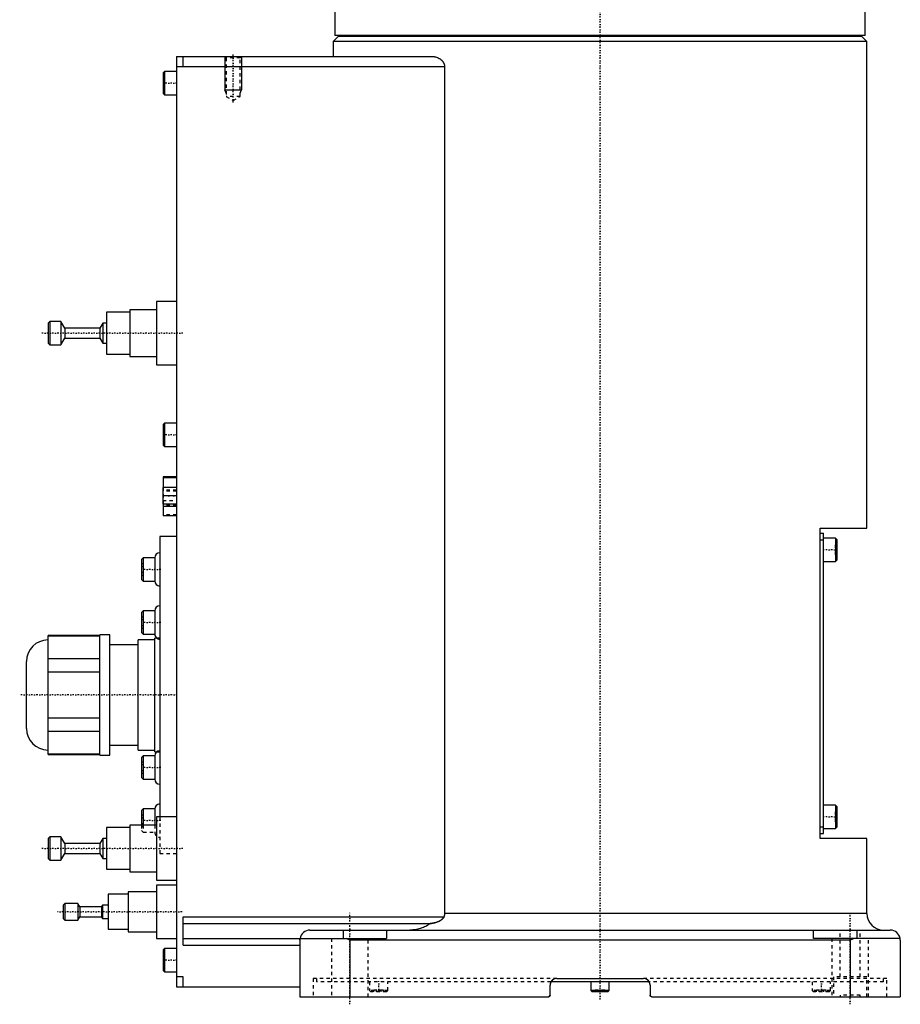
# Model space of a CAD drawing. Extents: x -174 to 502, y -319 to 558.
# Tile 1 of 9: x -174 to 90, y -319 to -24. Entities that reach past the tile are written whole.
import ezdxf

# ---------------------------------------------------------------- set-up
doc = ezdxf.new("R2010")
doc.units = 0
doc.linetypes.add('CENTER', pattern=[1.5, 0.45, -0.5, 0.05, -0.5])
doc.linetypes.add('DASHED', pattern=[2, 1, -1])
for name, color, linetype in [('AM_0', 7, 'CONTINUOUS'), ('AM_10', 7, 'CONTINUOUS'), ('AM_3', 7, 'DASHED'), ('AM_7', 7, 'CENTER')]:
    doc.layers.add(name, color=color, linetype=linetype)

msp = doc.modelspace()

# ---------------------------------------------------------------- linework, layer by layer
at = {"layer": 'AM_0', "color": 7, "linetype": 'CONTINUOUS'}
for p, q in [((-79.5, -11.5), (-79.5, -28.2)), ((79.5, -28.2), (79.5, -11.5)), ((-78.5, -28.5), (-80, -30)), ((79.5, -28.2), (-79.5, -28.2)), ((78.5, -28.5), (-78.5, -28.5)), ((-75, -28.2), (-75, -28.5)), ((75, -28.5), (75, -28.2)), ((80, -30), (78.5, -28.5)), ((-80, -30), (-80, -34.5)), ((80, -30), (-80, -30)), ((80, -176), (80, -30)), ((-127, -34.5), (-50.56, -34.5)), ((-127, -34.5), (-127, -313.5)), ((-125, -37.5), (-125, -34.5)), ((-127, -37.5), (-46.64, -37.5)), ((-46.64, -37.5), (-46.64, -291.5)), ((-130.6, -39), (-131, -39.4)), ((-131, -39.4), (-131, -45.6)), ((-127, -39), (-130.6, -39)), ((-130.6, -39), (-130.6, -46)), ((-131, -45.6), (-130.6, -46)), ((-130.6, -46), (-127, -46)), ((-127, -108), (-133, -108)), ((-133, -108), (-133, -127)), ((-141, -111.25), (-148, -111.25)), ((-148, -111.25), (-148, -123.75)), ((-133, -110.5), (-141, -110.5)), ((-141, -110.5), (-141, -124.5)), ((-165, -114), (-165.5, -114.5)), ((-165.5, -114.5), (-165.5, -120.5)), ((-161.7, -114), (-165, -114)), ((-165, -114), (-165, -121)), ((-160.5, -116), (-161.7, -114)), ((-161.7, -114), (-161.7, -121)), ((-149.1, -114.5), (-150, -116)), ((-148, -114.5), (-149.1, -114.5)), ((-149.1, -114.5), (-149.1, -120.5)), ((-150, -116), (-160.5, -116)), ((-160.5, -116), (-160.5, -119)), ((-150, -116), (-150, -119)), ((-165.5, -120.5), (-165, -121)), ((-165, -121), (-161.7, -121)), ((-161.7, -121), (-160.5, -119)), ((-160.5, -119), (-150, -119)), ((-150, -119), (-149.1, -120.5)), ((-149.1, -120.5), (-148, -120.5)), ((-148, -123.75), (-141, -123.75)), ((-141, -124.5), (-133, -124.5)), ((-133, -127), (-127, -127)), ((-130.6, -144.5), (-131, -144.9)), ((-127, -144.5), (-130.6, -144.5)), ((-130.6, -144.5), (-130.6, -151.5)), ((-131, -144.9), (-131, -151.1)), ((-131, -151.1), (-130.6, -151.5)), ((-130.6, -151.5), (-127, -151.5)), ((-131, -160.6), (-131, -163.8)), ((-127, -160.6), (-131, -160.6)), ((-127, -160.9), (-131, -160.9)), ((-131.1, -163.8), (-131.1, -168.8)), ((-127, -163.8), (-131.1, -163.8)), ((-127, -166.3), (-131.1, -166.3)), ((-127, -168.8), (-131.1, -168.8)), ((-131, -168.8), (-131, -172.3)), ((-127, -169.48), (-131, -169.48)), ((-127, -172.3), (-131, -172.3)), ((66, -176), (80, -176)), ((66, -269), (66, -176)), ((-127, -178.5), (-132, -178.5)), ((-132, -178.5), (-132, -262.51)), ((66, -177.5), (67, -177.5)), ((66, -179.5), (67, -179.5)), ((67, -267.5), (67, -177.5)), ((70.6, -179), (67, -179)), ((71, -179.4), (70.6, -179)), ((70.6, -179), (70.6, -186)), ((71, -179.4), (71, -185.6)), ((-137, -184.83), (-137.5, -185.33)), ((-137.5, -185.33), (-137.5, -191.33)), ((-133.5, -184.83), (-137, -184.83)), ((-137, -184.83), (-137, -191.83)), ((-133.5, -184.83), (-133.5, -191.83)), ((67, -186), (70.6, -186)), ((70.6, -186), (71, -185.6)), ((-137.5, -191.33), (-137, -191.83)), ((-137, -191.83), (-133.5, -191.83)), ((-137, -200.75), (-137.5, -201.25)), ((-133.5, -200.75), (-137, -200.75)), ((-137, -200.75), (-137, -207.75)), ((-133.5, -200.75), (-133.5, -207.75)), ((-137.5, -201.25), (-137.5, -207.25)), ((-165.47, -209.5), (-165.51, -209.5)), ((-165.51, -242.5), (-165.51, -209.5)), ((-150, -208.11), (-165.47, -208.11)), ((-165.47, -243.89), (-165.47, -208.11)), ((-165.47, -208.26), (-150, -208.26)), ((-147, -208), (-150, -208)), ((-150, -244), (-150, -208)), ((-147, -244), (-147, -208)), ((-133.5, -209.5), (-138.5, -209.5)), ((-138.5, -242.5), (-138.5, -209.5)), ((-137.5, -207.25), (-137, -207.75)), ((-137, -207.75), (-133.5, -207.75)), ((-132, -209), (-133.5, -209)), ((-133.5, -243), (-133.5, -209)), ((-138.5, -211), (-147, -211)), ((-150, -215.16), (-165.47, -215.16)), ((-172, -236.01), (-172, -215.99)), ((-165.47, -219.1), (-150, -219.1)), ((-150, -232.9), (-165.47, -232.9)), ((-165.47, -236.84), (-150, -236.84)), ((-147, -241), (-138.5, -241)), ((-165.51, -242.5), (-165.47, -242.5)), ((-150, -243.74), (-165.47, -243.74)), ((-165.47, -243.89), (-150, -243.89)), ((-150, -244), (-147, -244)), ((-138.5, -242.5), (-133.5, -242.5)), ((-137, -244.25), (-137.5, -244.75)), ((-137.5, -244.75), (-137.5, -250.75)), ((-133.5, -244.25), (-137, -244.25)), ((-137, -244.25), (-137, -251.25)), ((-133.5, -243), (-132.83, -243)), ((-133.5, -244.25), (-133.5, -251.25)), ((-137.5, -250.75), (-137, -251.25)), ((-137, -251.25), (-133.5, -251.25)), ((70.6, -259), (67, -259)), ((71, -259.4), (70.6, -259)), ((70.6, -259), (70.6, -266)), ((71, -259.4), (71, -265.6)), ((-137, -260.17), (-137.5, -260.67)), ((-137.5, -260.67), (-137.5, -265)), ((-133.5, -260.17), (-137, -260.17)), ((-137, -260.17), (-137, -265)), ((-133.5, -260.17), (-133.5, -265)), ((-127, -262.5), (-133, -262.5)), ((-133, -262.5), (-133, -281.5)), ((-133, -265), (-141, -265)), ((-141, -265), (-141, -279)), ((66, -265.5), (67, -265.5)), ((70.6, -266), (71, -265.6)), ((-165, -268.5), (-165.5, -269)), ((-161.7, -268.5), (-165, -268.5)), ((-165, -268.5), (-165, -275.5)), ((-160.5, -270.5), (-161.7, -268.5)), ((-161.7, -268.5), (-161.7, -275.5)), ((-141, -265.75), (-148, -265.75)), ((-148, -265.75), (-148, -278.25)), ((66, -267.5), (67, -267.5)), ((67, -266), (70.6, -266)), ((-165.5, -269), (-165.5, -275)), ((-150, -270.5), (-160.5, -270.5)), ((-160.5, -270.5), (-160.5, -273.5)), ((-149.1, -269), (-150, -270.5)), ((-150, -270.5), (-150, -273.5)), ((-148, -269), (-149.1, -269)), ((-149.1, -269), (-149.1, -275)), ((80, -269), (66, -269)), ((80, -291.5), (80, -269)), ((-161.7, -275.5), (-160.5, -273.5)), ((-160.5, -273.5), (-150, -273.5)), ((-150, -273.5), (-149.1, -275)), ((-165.5, -275), (-165, -275.5)), ((-165, -275.5), (-161.7, -275.5)), ((-149.1, -275), (-148, -275)), ((-148, -278.25), (-141, -278.25)), ((-141, -279), (-133, -279)), ((-133, -281.5), (-127, -281.5)), ((-127, -283), (-133, -283)), ((-133, -283), (-133, -299)), ((-141.5, -285.75), (-147.5, -285.75)), ((-147.5, -285.75), (-147.5, -296.25)), ((-133, -285), (-141.5, -285)), ((-141.5, -285), (-141.5, -297)), ((-160.5, -288.5), (-161, -289)), ((-161, -289), (-161, -293)), ((-156.6, -288.5), (-160.5, -288.5)), ((-160.5, -288.5), (-160.5, -293.5)), ((-156, -289.5), (-156.6, -288.5)), ((-156.6, -288.5), (-156.6, -293.5)), ((-149.2, -289), (-149.5, -289.5)), ((-147.5, -289), (-149.2, -289)), ((-149.2, -289), (-149.2, -293)), ((-149.5, -289.5), (-156, -289.5)), ((-156, -289.5), (-156, -292.5)), ((-149.5, -289.5), (-149.5, -292.5)), ((80, -291.5), (-46.64, -291.5)), ((-161, -293), (-160.5, -293.5)), ((-160.5, -293.5), (-156.6, -293.5)), ((-156.6, -293.5), (-156, -292.5)), ((-156, -292.5), (-149.5, -292.5)), ((-149.5, -292.5), (-149.2, -293)), ((-149.2, -293), (-147.5, -293)), ((-125, -292.5), (-46.81, -292.5)), ((-125, -301), (-125, -292.5)), ((-125, -294.5), (-50.91, -294.5)), ((-147.5, -296.25), (-141.5, -296.25)), ((-141.5, -297), (-133, -297)), ((-87, -296.5), (87, -296.5)), ((-77, -296.5), (-77, -299)), ((-64, -296.5), (-64, -299)), ((64, -299), (64, -296.5)), ((77, -296.5), (77, -299)), ((-133, -299), (-127, -299)), ((-125, -299), (-64, -299)), ((-125, -301), (-90, -301)), ((-90, -299.5), (-90, -316.5)), ((-75, -299.5), (-76.12, -299)), ((-75, -299.5), (-75, -316.5)), ((75, -299.5), (-75, -299.5)), ((89.96, -299), (64, -299)), ((76.12, -299), (75, -299.5)), ((75, -299.5), (75, -316.5)), ((90, -299.5), (90, -316.5)), ((-130.6, -302), (-131, -302.4)), ((-131, -302.4), (-131, -308.6)), ((-127, -302), (-130.6, -302)), ((-130.6, -302), (-130.6, -309)), ((-131, -308.6), (-130.6, -309)), ((-130.6, -309), (-127, -309)), ((-125, -310.5), (-127, -310.5)), ((-125, -313.5), (-125, -310.5)), ((14.73, -312), (-14.73, -312)), ((-13, -311), (13, -311)), ((-2.75, -312), (-2.75, -314.6)), ((2.75, -314.6), (2.75, -312)), ((-127, -313.5), (-90, -313.5)), ((-15, -316), (-15, -313)), ((-2.75, -314.6), (-2.35, -315)), ((2.75, -314.6), (-2.75, -314.6)), ((2.35, -315), (-2.35, -315)), ((2.35, -315), (2.75, -314.6)), ((15, -313), (15, -316)), ((-90, -316.5), (-15.5, -316.5)), ((15.5, -316.5), (90, -316.5))]:
    msp.add_line(p, q, dxfattribs=at)
for points in [[(-50.56, -34.5, 0), (-50.43, -34.5, 0), (-50.16, -34.52, 0), (-49.88, -34.55, 0), (-49.74, -34.57, 0), (-49.61, -34.6, 0), (-49.33, -34.67, 0), (-49.05, -34.75, 0), (-48.77, -34.85, 0), (-48.51, -34.97, 0), (-48.25, -35.11, 0), (-48.12, -35.19, 0), (-47.99, -35.27, 0), (-47.85, -35.37, 0), (-47.81, -35.4, 0), (-47.77, -35.43, 0), (-47.76, -35.44, 0), (-47.74, -35.46, 0), (-47.7, -35.49, 0), (-47.66, -35.52, 0), (-47.62, -35.55, 0), (-47.59, -35.58, 0), (-47.55, -35.62, 0), (-47.53, -35.63, 0), (-47.51, -35.65, 0), (-47.48, -35.69, 0), (-47.44, -35.72, 0), (-47.4, -35.76, 0), (-47.37, -35.8, 0), (-47.33, -35.83, 0), (-47.32, -35.85, 0), (-47.3, -35.87, 0), (-47.26, -35.91, 0), (-47.23, -35.95, 0), (-47.2, -36, 0), (-47.16, -36.04, 0), (-47.13, -36.08, 0), (-47.11, -36.1, 0), (-47.1, -36.12, 0), (-47.07, -36.17, 0), (-47.04, -36.22, 0), (-47.01, -36.26, 0), (-46.98, -36.31, 0), (-46.95, -36.36, 0), (-46.94, -36.38, 0), (-46.92, -36.4, 0), (-46.9, -36.45, 0), (-46.87, -36.5, 0), (-46.86, -36.53, 0), (-46.85, -36.55, 0), (-46.83, -36.6, 0), (-46.81, -36.65, 0), (-46.8, -36.68, 0), (-46.79, -36.71, 0), (-46.77, -36.76, 0), (-46.75, -36.81, 0), (-46.73, -36.87, 0), (-46.72, -36.92, 0), (-46.7, -36.97, 0), (-46.7, -37, 0), (-46.69, -37.03, 0), (-46.68, -37.08, 0), (-46.67, -37.14, 0), (-46.66, -37.19, 0), (-46.65, -37.25, 0), (-46.65, -37.3, 0), (-46.64, -37.33, 0), (-46.64, -37.36, 0), (-46.64, -37.42, 0), (-46.64, -37.47, 0), (-46.64, -37.5, 0)], [(-46.64, -291.5, 0), (-46.64, -291.53, 0), (-46.64, -291.58, 0), (-46.64, -291.64, 0), (-46.64, -291.66, 0), (-46.64, -291.69, 0), (-46.65, -291.75, 0), (-46.65, -291.8, 0), (-46.66, -291.86, 0), (-46.67, -291.91, 0), (-46.67, -291.97, 0), (-46.68, -292, 0), (-46.68, -292.03, 0), (-46.7, -292.08, 0), (-46.71, -292.14, 0), (-46.72, -292.19, 0), (-46.73, -292.25, 0), (-46.75, -292.31, 0), (-46.76, -292.33, 0), (-46.77, -292.36, 0), (-46.78, -292.42, 0), (-46.8, -292.47, 0), (-46.81, -292.5, 0)], [(-50.91, -294.5, 0), (-51.05, -294.61, 0), (-51.33, -294.82, 0), (-51.63, -295.02, 0), (-51.78, -295.12, 0), (-51.94, -295.21, 0), (-52.27, -295.39, 0), (-52.61, -295.56, 0), (-52.96, -295.71, 0), (-53.3, -295.84, 0), (-53.64, -295.96, 0), (-53.8, -296.01, 0), (-53.97, -296.06, 0), (-54.32, -296.16, 0), (-54.68, -296.24, 0), (-55.04, -296.32, 0), (-55.42, -296.38, 0), (-55.79, -296.43, 0), (-55.98, -296.45, 0), (-56.16, -296.46, 0), (-56.53, -296.49, 0), (-56.89, -296.5, 0), (-57.06, -296.5, 0)], [(-46.81, -292.5, 0), (-46.82, -292.52, 0), (-46.83, -292.56, 0), (-46.85, -292.6, 0), (-46.86, -292.62, 0), (-46.87, -292.64, 0), (-46.89, -292.68, 0), (-46.91, -292.72, 0), (-46.93, -292.76, 0), (-46.96, -292.79, 0), (-46.98, -292.83, 0), (-47, -292.85, 0), (-47.01, -292.86, 0), (-47.03, -292.9, 0), (-47.06, -292.93, 0), (-47.09, -292.97, 0), (-47.12, -293, 0), (-47.15, -293.03, 0), (-47.16, -293.05, 0), (-47.18, -293.06, 0), (-47.21, -293.09, 0), (-47.24, -293.12, 0), (-47.25, -293.14, 0), (-47.27, -293.15, 0), (-47.3, -293.18, 0), (-47.34, -293.21, 0), (-47.35, -293.23, 0), (-47.37, -293.24, 0), (-47.4, -293.27, 0), (-47.44, -293.3, 0), (-47.47, -293.32, 0), (-47.5, -293.35, 0), (-47.54, -293.38, 0), (-47.56, -293.39, 0), (-47.57, -293.4, 0), (-47.61, -293.43, 0), (-47.64, -293.45, 0), (-47.77, -293.53, 0), (-47.99, -293.67, 0), (-48.23, -293.79, 0), (-48.47, -293.91, 0), (-48.6, -293.97, 0), (-48.73, -294.02, 0), (-48.99, -294.12, 0), (-49.25, -294.2, 0), (-49.51, -294.28, 0), (-49.77, -294.35, 0), (-50.04, -294.4, 0), (-50.17, -294.43, 0), (-50.29, -294.45, 0), (-50.55, -294.48, 0), (-50.69, -294.49, 0), (-50.73, -294.5, 0), (-50.77, -294.5, 0), (-50.79, -294.5, 0), (-50.81, -294.5, 0), (-50.85, -294.5, 0), (-50.89, -294.5, 0), (-50.91, -294.5, 0)], [(-89.96, -299, 0), (-89.97, -299.08, 0), (-89.99, -299.25, 0), (-90, -299.42, 0), (-90, -299.5, 0)], [(90, -299.5, 0), (90, -299.42, 0), (89.99, -299.25, 0), (89.97, -299.08, 0), (89.96, -299, 0)], [(-15, -316, 0), (-15, -316, 0), (-15, -316.01, 0), (-15, -316.02, 0), (-15, -316.02, 0), (-15, -316.02, 0), (-15, -316.03, 0), (-15, -316.03, 0), (-15, -316.04, 0), (-15, -316.05, 0), (-15, -316.05, 0), (-15, -316.06, 0), (-15, -316.06, 0), (-15, -316.07, 0), (-15.01, -316.07, 0), (-15.01, -316.08, 0), (-15.01, -316.08, 0), (-15.01, -316.09, 0), (-15.01, -316.09, 0), (-15.01, -316.1, 0), (-15.01, -316.1, 0), (-15.01, -316.11, 0), (-15.01, -316.11, 0), (-15.01, -316.12, 0), (-15.02, -316.12, 0), (-15.02, -316.13, 0), (-15.02, -316.13, 0), (-15.02, -316.14, 0), (-15.02, -316.14, 0), (-15.02, -316.15, 0), (-15.02, -316.15, 0), (-15.03, -316.16, 0), (-15.03, -316.17, 0), (-15.03, -316.17, 0), (-15.03, -316.17, 0), (-15.03, -316.18, 0), (-15.04, -316.18, 0), (-15.04, -316.19, 0), (-15.04, -316.2, 0), (-15.04, -316.2, 0), (-15.04, -316.21, 0), (-15.05, -316.21, 0), (-15.05, -316.21, 0), (-15.05, -316.22, 0), (-15.05, -316.23, 0), (-15.06, -316.23, 0), (-15.06, -316.24, 0), (-15.06, -316.24, 0), (-15.06, -316.24, 0), (-15.07, -316.25, 0), (-15.07, -316.25, 0), (-15.07, -316.26, 0), (-15.08, -316.27, 0), (-15.08, -316.27, 0), (-15.08, -316.27, 0), (-15.08, -316.28, 0), (-15.09, -316.28, 0), (-15.09, -316.29, 0), (-15.09, -316.29, 0), (-15.1, -316.3, 0), (-15.1, -316.3, 0), (-15.1, -316.3, 0), (-15.11, -316.31, 0), (-15.11, -316.31, 0), (-15.11, -316.32, 0), (-15.12, -316.32, 0), (-15.12, -316.32, 0), (-15.12, -316.33, 0), (-15.13, -316.33, 0), (-15.13, -316.33, 0), (-15.13, -316.34, 0), (-15.13, -316.34, 0), (-15.14, -316.35, 0), (-15.14, -316.35, 0), (-15.15, -316.35, 0), (-15.15, -316.36, 0), (-15.15, -316.36, 0), (-15.16, -316.36, 0), (-15.16, -316.37, 0), (-15.16, -316.37, 0), (-15.17, -316.38, 0), (-15.17, -316.38, 0), (-15.18, -316.38, 0), (-15.18, -316.39, 0), (-15.18, -316.39, 0), (-15.19, -316.39, 0), (-15.19, -316.39, 0), (-15.2, -316.4, 0), (-15.2, -316.4, 0), (-15.21, -316.41, 0), (-15.21, -316.41, 0), (-15.21, -316.41, 0), (-15.22, -316.41, 0), (-15.22, -316.42, 0), (-15.23, -316.42, 0), (-15.24, -316.42, 0), (-15.24, -316.43, 0), (-15.24, -316.43, 0), (-15.25, -316.43, 0), (-15.25, -316.43, 0), (-15.26, -316.44, 0), (-15.26, -316.44, 0), (-15.27, -316.44, 0), (-15.27, -316.45, 0), (-15.28, -316.45, 0), (-15.28, -316.45, 0), (-15.29, -316.45, 0), (-15.29, -316.45, 0), (-15.29, -316.46, 0), (-15.3, -316.46, 0), (-15.3, -316.46, 0), (-15.31, -316.46, 0), (-15.31, -316.46, 0), (-15.32, -316.46, 0), (-15.32, -316.47, 0), (-15.33, -316.47, 0), (-15.33, -316.47, 0), (-15.34, -316.47, 0), (-15.35, -316.48, 0), (-15.35, -316.48, 0), (-15.35, -316.48, 0), (-15.36, -316.48, 0), (-15.36, -316.48, 0), (-15.37, -316.48, 0), (-15.38, -316.48, 0), (-15.38, -316.49, 0), (-15.39, -316.49, 0), (-15.39, -316.49, 0), (-15.4, -316.49, 0), (-15.4, -316.49, 0), (-15.4, -316.49, 0)], [(15.01, -316.07, 0), (15, -316.06, 0), (15, -316.04, 0), (15, -316.01, 0), (15, -316, 0)]]:
    msp.add_polyline3d(points, dxfattribs=at)
for centre, radius, start, end in [((-132, -184.83), 1.5, 90, 180), ((-132, -191.83), 1.5, 180, 270), ((-132, -200.75), 1.5, 90, 180), ((-165.51, -215.99), 6.49, 90, 180), ((-132, -207.75), 1.5, 180, 236.4427), ((-165.51, -236.01), 6.49, 180, 270), ((-132, -244.25), 1.5, 90, 180), ((-132, -251.25), 1.5, 180, 270), ((-132, -260.17), 1.5, 90, 180), ((85, -291.5), 5, 180, 270), ((-87, -299.5), 3, 90, 170.4059), ((87, -299.5), 3, 9.5941, 90), ((-13, -313), 2, 90, 180), ((13, -313), 2, 0, 90), ((-15.5, -316), 0.5, 270, 0), ((15.5, -316), 0.5, 180, 270)]:
    msp.add_arc(centre, radius, start, end, dxfattribs=at)
at = {"layer": 'AM_10', "color": 7, "linetype": 'CONTINUOUS'}
for p, q in [((-112.5, -34.5), (-112.5, -44.5)), ((-107.5, -34.5), (-107.5, -44.5)), ((-112.07, -45.5), (-112.5, -44.5)), ((-112.5, -44.5), (-107.5, -44.5)), ((-107.93, -45.5), (-107.5, -44.5))]:
    msp.add_line(p, q, dxfattribs=at)
at = {"layer": 'AM_3', "color": 6, "linetype": 'DASHED'}
for p, q in [((-112.5, -34.5), (-112.07, -34.93)), ((-112.07, -34.93), (-112.07, -46.5)), ((-107.93, -34.93), (-112.07, -34.93)), ((-107.93, -34.93), (-107.5, -34.5)), ((-107.93, -46.5), (-107.93, -34.93)), ((-131, -41), (-130.5, -41)), ((-130.5, -44), (-130.5, -41)), ((-131, -42.5), (-130.5, -42.5)), ((-131, -44), (-130.5, -44)), ((-112.07, -46.5), (-110, -47.69)), ((-107.93, -46.5), (-112.07, -46.5)), ((-110, -47.69), (-107.93, -46.5)), ((-131, -146.5), (-130.5, -146.5)), ((-130.5, -149.5), (-130.5, -146.5)), ((-131, -148), (-130.5, -148)), ((-131, -149.5), (-130.5, -149.5)), ((-127, -164.9), (-131.1, -164.9)), ((-131, -163.8), (-131, -168.8)), ((-127, -164.58), (-131, -164.58)), ((-127, -164.88), (-131, -164.88)), ((-131.1, -167.7), (-127, -167.7)), ((-127, -169.18), (-131, -169.18)), ((-127, -172), (-131, -172)), ((70.5, -181), (70.5, -184)), ((71, -181), (70.5, -181)), ((71, -182.5), (70.5, -182.5)), ((71, -184), (70.5, -184)), ((-137.5, -186.6), (-137, -186.6)), ((-137.5, -187.46), (-137, -187.46)), ((-137.5, -189.19), (-137, -189.19)), ((-137.5, -190.06), (-137, -190.06)), ((-137.5, -202.52), (-137, -202.52)), ((-137.5, -203.38), (-137, -203.38)), ((-137.5, -205.12), (-137, -205.12)), ((-137.5, -205.98), (-137, -205.98)), ((-132.83, -243), (-132, -243)), ((-137.5, -246.02), (-137, -246.02)), ((-137.5, -246.88), (-137, -246.88)), ((-137.5, -248.62), (-137, -248.62)), ((-137.5, -249.48), (-137, -249.48)), ((-137.5, -261.94), (-137, -261.94)), ((-133, -262.5), (-133, -268.29)), ((-132, -262.51), (-132, -273.5)), ((70.5, -261), (70.5, -264)), ((71, -261), (70.5, -261)), ((71, -262.5), (70.5, -262.5)), ((-137.5, -262.81), (-137, -262.81)), ((-137.5, -264.54), (-137, -264.54)), ((-137.5, -265), (-137.5, -266.67)), ((-137.5, -265.4), (-137, -265.4)), ((-137, -265), (-137, -267.17)), ((-133.5, -265), (-133.5, -267.17)), ((71, -264), (70.5, -264)), ((-137.5, -266.67), (-137, -267.17)), ((-137, -267.17), (-133.5, -267.17)), ((-132, -273.5), (-127, -273.5)), ((72, -310.5), (72, -296.5)), ((78, -310.5), (78, -296.5)), ((-80.5, -299), (-80.5, -316.5)), ((-77, -299), (-76.12, -299)), ((-69.5, -316.5), (-69.5, -299)), ((69.5, -299), (69.5, -316.5)), ((80.5, -299), (69.5, -299)), ((80.5, -316.5), (80.5, -299)), ((-131, -304), (-130.5, -304)), ((-130.5, -307), (-130.5, -304)), ((-131, -305.5), (-130.5, -305.5)), ((-131, -307), (-130.5, -307)), ((-86, -311), (-86, -316.5)), ((-13, -311), (-86, -311)), ((-85, -311), (-85, -312)), ((-14.73, -312), (-85, -312)), ((-69.1, -312), (-69.1, -314.6)), ((-63.6, -314.6), (-63.6, -312)), ((86, -311), (13, -311)), ((85, -312), (14.73, -312)), ((63.6, -312), (63.6, -314.6)), ((69.1, -314.6), (69.1, -312)), ((70, -310.5), (70, -316.5)), ((80, -310.5), (70, -310.5)), ((80, -316.5), (80, -310.5)), ((85, -312), (85, -311)), ((86, -316.5), (86, -311)), ((-69.1, -314.6), (-68.7, -315)), ((-63.6, -314.6), (-69.1, -314.6)), ((-64, -315), (-68.7, -315)), ((-67.79, -315), (-67.79, -314.5)), ((-64.91, -314.5), (-67.79, -314.5)), ((-67.07, -315), (-67.07, -314.5)), ((-65.63, -315), (-65.63, -314.5)), ((-64.91, -315), (-64.91, -314.5)), ((-64, -315), (-63.6, -314.6)), ((-1.44, -315), (-1.44, -314.5)), ((1.44, -314.5), (-1.44, -314.5)), ((-0.72, -315), (-0.72, -314.5)), ((0.72, -315), (0.72, -314.5)), ((1.44, -315), (1.44, -314.5)), ((63.6, -314.6), (64, -315)), ((69.1, -314.6), (63.6, -314.6)), ((68.7, -315), (64, -315)), ((64.91, -315), (64.91, -314.5)), ((67.79, -314.5), (64.91, -314.5)), ((65.63, -315), (65.63, -314.5)), ((67.07, -315), (67.07, -314.5)), ((67.79, -315), (67.79, -314.5)), ((68.7, -315), (69.1, -314.6)), ((72, -316), (72, -316.5)), ((78, -316), (72, -316)), ((78, -316.5), (78, -316))]:
    msp.add_line(p, q, dxfattribs=at)
for points in [[(-50.91, -294.5, 0), (-50.89, -294.5, 0), (-50.85, -294.5, 0), (-50.81, -294.5, 0), (-50.79, -294.5, 0), (-50.77, -294.5, 0), (-50.73, -294.5, 0), (-50.69, -294.49, 0), (-50.54, -294.48, 0), (-50.29, -294.45, 0), (-50.16, -294.43, 0), (-50.03, -294.4, 0), (-49.77, -294.35, 0), (-49.51, -294.28, 0), (-49.24, -294.2, 0), (-48.97, -294.11, 0), (-48.71, -294.01, 0), (-48.58, -293.96, 0), (-48.45, -293.9, 0), (-48.2, -293.78, 0), (-47.97, -293.65, 0), (-47.74, -293.52, 0), (-47.62, -293.43, 0), (-47.58, -293.41, 0), (-47.55, -293.38, 0), (-47.53, -293.37, 0), (-47.51, -293.36, 0), (-47.48, -293.33, 0), (-47.45, -293.31, 0), (-47.42, -293.28, 0), (-47.38, -293.26, 0), (-47.35, -293.23, 0), (-47.34, -293.21, 0), (-47.32, -293.2, 0), (-47.29, -293.17, 0), (-47.26, -293.14, 0), (-47.24, -293.13, 0), (-47.23, -293.11, 0), (-47.2, -293.08, 0), (-47.17, -293.05, 0), (-47.15, -293.04, 0), (-47.14, -293.02, 0), (-47.11, -292.99, 0), (-47.08, -292.96, 0), (-47.05, -292.92, 0), (-47.03, -292.89, 0), (-47, -292.86, 0), (-46.99, -292.84, 0), (-46.98, -292.82, 0), (-46.95, -292.79, 0), (-46.93, -292.75, 0), (-46.91, -292.71, 0), (-46.89, -292.68, 0), (-46.87, -292.64, 0), (-46.86, -292.62, 0), (-46.85, -292.6, 0), (-46.83, -292.56, 0), (-46.82, -292.52, 0), (-46.81, -292.5, 0)], [(-90, -299.5, 0), (-90, -299.47, 0), (-90, -299.42, 0), (-90, -299.38, 0), (-90, -299.35, 0), (-90, -299.33, 0), (-89.99, -299.29, 0), (-89.99, -299.25, 0), (-89.99, -299.21, 0), (-89.98, -299.18, 0), (-89.98, -299.15, 0), (-89.98, -299.13, 0), (-89.98, -299.12, 0), (-89.97, -299.09, 0), (-89.97, -299.07, 0), (-89.97, -299.05, 0), (-89.96, -299.03, 0), (-89.96, -299.02, 0), (-89.96, -299.01, 0), (-89.96, -299.01, 0), (-89.96, -299, 0), (-89.96, -299, 0), (-89.96, -299, 0)], [(-14.91, -312.42, 0), (-14.92, -312.44, 0), (-14.93, -312.47, 0), (-14.94, -312.5, 0), (-14.94, -312.52, 0), (-14.94, -312.53, 0), (-14.95, -312.56, 0), (-14.96, -312.6, 0), (-14.97, -312.63, 0), (-14.97, -312.66, 0), (-14.98, -312.69, 0), (-14.98, -312.71, 0), (-14.98, -312.73, 0), (-14.99, -312.76, 0), (-14.99, -312.79, 0), (-14.99, -312.82, 0), (-14.99, -312.86, 0), (-15, -312.89, 0), (-15, -312.9, 0), (-15, -312.92, 0), (-15, -312.95, 0), (-15, -312.98, 0), (-15, -313, 0)], [(-13, -311, 0), (-13.07, -311, 0), (-13.21, -311.01, 0), (-13.29, -311.02, 0), (-13.31, -311.02, 0), (-13.33, -311.03, 0), (-13.35, -311.03, 0), (-13.36, -311.03, 0), (-13.38, -311.04, 0), (-13.4, -311.04, 0), (-13.41, -311.04, 0), (-13.43, -311.05, 0), (-13.45, -311.05, 0), (-13.47, -311.06, 0), (-13.48, -311.06, 0), (-13.5, -311.06, 0), (-13.52, -311.07, 0), (-13.54, -311.07, 0), (-13.56, -311.08, 0), (-13.59, -311.09, 0), (-13.61, -311.1, 0), (-13.62, -311.1, 0), (-13.63, -311.1, 0), (-13.66, -311.11, 0), (-13.68, -311.12, 0), (-13.7, -311.13, 0), (-13.72, -311.14, 0), (-13.75, -311.14, 0), (-13.76, -311.15, 0), (-13.77, -311.15, 0), (-13.79, -311.16, 0), (-13.81, -311.17, 0), (-13.83, -311.18, 0), (-13.86, -311.19, 0), (-13.88, -311.2, 0), (-13.89, -311.21, 0), (-13.9, -311.21, 0), (-13.92, -311.22, 0), (-13.94, -311.24, 0), (-13.96, -311.25, 0), (-13.98, -311.26, 0), (-14, -311.27, 0), (-14.01, -311.28, 0), (-14.02, -311.28, 0), (-14.04, -311.29, 0), (-14.06, -311.31, 0), (-14.08, -311.32, 0), (-14.1, -311.33, 0), (-14.12, -311.35, 0), (-14.13, -311.35, 0), (-14.14, -311.36, 0), (-14.16, -311.37, 0), (-14.18, -311.39, 0), (-14.19, -311.39, 0), (-14.25, -311.44, 0), (-14.35, -311.53, 0), (-14.45, -311.62, 0), (-14.51, -311.68, 0), (-14.52, -311.7, 0), (-14.54, -311.72, 0), (-14.54, -311.73, 0), (-14.55, -311.74, 0), (-14.56, -311.75, 0), (-14.58, -311.77, 0), (-14.59, -311.79, 0), (-14.61, -311.81, 0), (-14.62, -311.83, 0), (-14.63, -311.84, 0), (-14.64, -311.85, 0), (-14.65, -311.87, 0), (-14.66, -311.89, 0), (-14.68, -311.91, 0), (-14.69, -311.93, 0), (-14.7, -311.95, 0), (-14.71, -311.96, 0), (-14.71, -311.97, 0), (-14.73, -311.99, 0), (-14.74, -312.01, 0), (-14.74, -312.02, 0), (-14.75, -312.03, 0), (-14.76, -312.05, 0), (-14.77, -312.07, 0), (-14.78, -312.08, 0), (-14.78, -312.09, 0), (-14.79, -312.12, 0), (-14.8, -312.14, 0), (-14.82, -312.16, 0), (-14.83, -312.18, 0), (-14.83, -312.2, 0), (-14.84, -312.22, 0), (-14.84, -312.23, 0), (-14.85, -312.25, 0), (-14.86, -312.27, 0), (-14.87, -312.29, 0), (-14.88, -312.32, 0), (-14.89, -312.34, 0), (-14.89, -312.35, 0), (-14.9, -312.36, 0), (-14.9, -312.38, 0), (-14.91, -312.41, 0), (-14.91, -312.42, 0)], [(15, -313, 0), (15, -312.99, 0), (15, -312.96, 0), (15, -312.93, 0), (15, -312.92, 0), (15, -312.9, 0), (15, -312.87, 0), (14.99, -312.84, 0), (14.99, -312.82, 0), (14.99, -312.79, 0), (14.99, -312.76, 0), (14.98, -312.74, 0), (14.98, -312.73, 0), (14.98, -312.7, 0), (14.97, -312.67, 0), (14.97, -312.64, 0), (14.96, -312.61, 0), (14.96, -312.58, 0), (14.95, -312.57, 0), (14.95, -312.56, 0), (14.94, -312.53, 0), (14.94, -312.5, 0), (14.93, -312.48, 0), (14.93, -312.47, 0), (14.92, -312.44, 0), (14.91, -312.41, 0), (14.91, -312.4, 0), (14.9, -312.38, 0), (14.89, -312.36, 0), (14.88, -312.33, 0), (14.87, -312.3, 0), (14.86, -312.27, 0), (14.85, -312.24, 0), (14.85, -312.23, 0), (14.84, -312.22, 0), (14.83, -312.19, 0), (14.82, -312.16, 0), (14.8, -312.14, 0), (14.79, -312.11, 0), (14.78, -312.08, 0), (14.77, -312.07, 0), (14.76, -312.06, 0), (14.75, -312.03, 0), (14.73, -312, 0), (14.72, -311.98, 0), (14.7, -311.95, 0), (14.69, -311.93, 0), (14.68, -311.92, 0), (14.67, -311.9, 0), (14.66, -311.88, 0), (14.64, -311.86, 0), (14.62, -311.83, 0), (14.61, -311.81, 0), (14.59, -311.78, 0), (14.58, -311.77, 0), (14.57, -311.76, 0), (14.55, -311.74, 0), (14.53, -311.72, 0), (14.52, -311.7, 0), (14.5, -311.67, 0), (14.48, -311.65, 0), (14.47, -311.64, 0), (14.46, -311.63, 0), (14.44, -311.61, 0), (14.42, -311.59, 0), (14.41, -311.58, 0), (14.4, -311.57, 0), (14.38, -311.55, 0), (14.36, -311.53, 0), (14.35, -311.52, 0), (14.34, -311.51, 0), (14.32, -311.5, 0), (14.3, -311.48, 0), (14.27, -311.46, 0), (14.25, -311.44, 0), (14.23, -311.42, 0), (14.22, -311.41, 0), (14.21, -311.4, 0), (14.18, -311.39, 0), (14.16, -311.37, 0), (14.14, -311.35, 0), (14.11, -311.34, 0), (14.09, -311.32, 0), (14.07, -311.31, 0), (14.06, -311.31, 0), (14.04, -311.29, 0), (14.01, -311.28, 0), (13.99, -311.26, 0), (13.96, -311.25, 0), (13.94, -311.23, 0), (13.92, -311.23, 0), (13.91, -311.22, 0), (13.88, -311.21, 0), (13.86, -311.19, 0), (13.83, -311.18, 0), (13.8, -311.17, 0), (13.78, -311.16, 0), (13.76, -311.15, 0), (13.75, -311.15, 0), (13.72, -311.13, 0), (13.69, -311.12, 0), (13.67, -311.11, 0), (13.64, -311.1, 0), (13.61, -311.1, 0), (13.6, -311.09, 0), (13.58, -311.09, 0), (13.55, -311.08, 0), (13.52, -311.07, 0), (13.51, -311.07, 0), (13.5, -311.06, 0), (13.47, -311.06, 0), (13.44, -311.05, 0), (13.43, -311.05, 0), (13.41, -311.04, 0), (13.38, -311.04, 0), (13.35, -311.03, 0), (13.33, -311.03, 0), (13.3, -311.02, 0), (13.27, -311.02, 0), (13.25, -311.02, 0), (13.24, -311.01, 0), (13.21, -311.01, 0), (13.18, -311.01, 0), (13.15, -311.01, 0), (13.13, -311, 0), (13.1, -311, 0), (13.08, -311, 0), (13.07, -311, 0), (13.04, -311, 0), (13.01, -311, 0), (13, -311, 0)], [(-15.4, -316.49, 0), (-15.42, -316.49, 0), (-15.45, -316.5, 0), (-15.48, -316.5, 0), (-15.5, -316.5, 0)], [(15.5, -316.5, 0), (15.5, -316.5, 0), (15.49, -316.5, 0), (15.48, -316.5, 0), (15.48, -316.5, 0), (15.48, -316.5, 0), (15.47, -316.5, 0), (15.47, -316.5, 0), (15.46, -316.5, 0), (15.45, -316.5, 0), (15.45, -316.5, 0), (15.44, -316.5, 0), (15.44, -316.5, 0), (15.43, -316.5, 0), (15.43, -316.49, 0), (15.42, -316.49, 0), (15.41, -316.49, 0), (15.41, -316.49, 0), (15.4, -316.49, 0), (15.4, -316.49, 0), (15.39, -316.49, 0), (15.39, -316.49, 0), (15.38, -316.49, 0), (15.38, -316.49, 0), (15.37, -316.48, 0), (15.37, -316.48, 0), (15.37, -316.48, 0), (15.36, -316.48, 0), (15.36, -316.48, 0), (15.35, -316.48, 0), (15.34, -316.47, 0), (15.34, -316.47, 0), (15.33, -316.47, 0), (15.33, -316.47, 0), (15.32, -316.47, 0), (15.32, -316.47, 0), (15.31, -316.46, 0), (15.31, -316.46, 0), (15.3, -316.46, 0), (15.29, -316.46, 0), (15.29, -316.45, 0), (15.29, -316.45, 0), (15.28, -316.45, 0), (15.28, -316.45, 0), (15.27, -316.44, 0), (15.26, -316.44, 0), (15.26, -316.44, 0), (15.25, -316.44, 0), (15.25, -316.43, 0), (15.25, -316.43, 0), (15.24, -316.43, 0), (15.23, -316.42, 0), (15.23, -316.42, 0), (15.22, -316.42, 0), (15.22, -316.41, 0), (15.22, -316.41, 0), (15.21, -316.41, 0), (15.21, -316.41, 0), (15.2, -316.4, 0), (15.2, -316.4, 0), (15.19, -316.39, 0), (15.19, -316.39, 0), (15.19, -316.39, 0), (15.18, -316.39, 0), (15.18, -316.38, 0), (15.17, -316.38, 0), (15.17, -316.38, 0), (15.17, -316.37, 0), (15.16, -316.37, 0), (15.16, -316.37, 0), (15.16, -316.36, 0), (15.15, -316.36, 0), (15.15, -316.36, 0), (15.14, -316.35, 0), (15.14, -316.35, 0), (15.13, -316.34, 0), (15.13, -316.34, 0), (15.13, -316.34, 0), (15.13, -316.33, 0), (15.12, -316.33, 0), (15.12, -316.32, 0), (15.11, -316.32, 0), (15.11, -316.31, 0), (15.11, -316.31, 0), (15.11, -316.31, 0), (15.1, -316.3, 0), (15.1, -316.3, 0), (15.09, -316.29, 0), (15.09, -316.29, 0), (15.09, -316.28, 0), (15.08, -316.28, 0), (15.08, -316.27, 0), (15.08, -316.27, 0), (15.08, -316.26, 0), (15.07, -316.26, 0), (15.07, -316.25, 0), (15.06, -316.25, 0), (15.06, -316.24, 0), (15.06, -316.24, 0), (15.06, -316.23, 0), (15.06, -316.23, 0), (15.05, -316.22, 0), (15.05, -316.22, 0), (15.05, -316.21, 0), (15.05, -316.21, 0), (15.04, -316.2, 0), (15.04, -316.2, 0), (15.04, -316.19, 0), (15.04, -316.19, 0), (15.04, -316.19, 0), (15.03, -316.18, 0), (15.03, -316.17, 0), (15.03, -316.17, 0), (15.03, -316.17, 0), (15.03, -316.16, 0), (15.02, -316.15, 0), (15.02, -316.15, 0), (15.02, -316.14, 0), (15.02, -316.13, 0), (15.02, -316.13, 0), (15.02, -316.13, 0), (15.01, -316.12, 0), (15.01, -316.12, 0), (15.01, -316.11, 0), (15.01, -316.1, 0), (15.01, -316.1, 0), (15.01, -316.09, 0), (15.01, -316.09, 0), (15.01, -316.08, 0), (15.01, -316.08, 0), (15.01, -316.07, 0)]]:
    msp.add_polyline3d(points, dxfattribs=at)
for centre, start in [((-132, -207.75), 236.4427), ((-132, -267.17), 180)]:
    msp.add_arc(centre, 1.5, start, 270, dxfattribs=at)
at = {"layer": 'AM_7', "color": 4, "linetype": 'CENTER'}
for p, q in [((0, -317.3), (0, 16.93)), ((-110, -48.35), (-110, -33.84)), ((-126.8, -42.5), (-131.2, -42.5)), ((-125.08, -117.5), (-167.43, -117.5)), ((-126.8, -148), (-131.2, -148)), ((-126.8, -166.3), (-131.31, -166.3)), ((71.2, -182.5), (66.8, -182.5)), ((-131.72, -188.33), (-137.78, -188.33)), ((-131.72, -204.25), (-137.78, -204.25)), ((-126.75, -226), (-174, -226)), ((-131.72, -247.75), (-137.78, -247.75)), ((71.2, -262.5), (66.8, -262.5)), ((-131.72, -263.67), (-137.78, -263.67)), ((-125.08, -272), (-167.43, -272)), ((-125.3, -291), (-162.7, -291)), ((-75, -318.75), (-75, -291.25)), ((75, -318.75), (75, -291.25)), ((-126.8, -305.5), (-131.2, -305.5)), ((-66.35, -315.15), (-66.35, -311.85)), ((66.35, -315.15), (66.35, -311.85))]:
    msp.add_line(p, q, dxfattribs=at)

doc.saveas('drawing.dxf')
